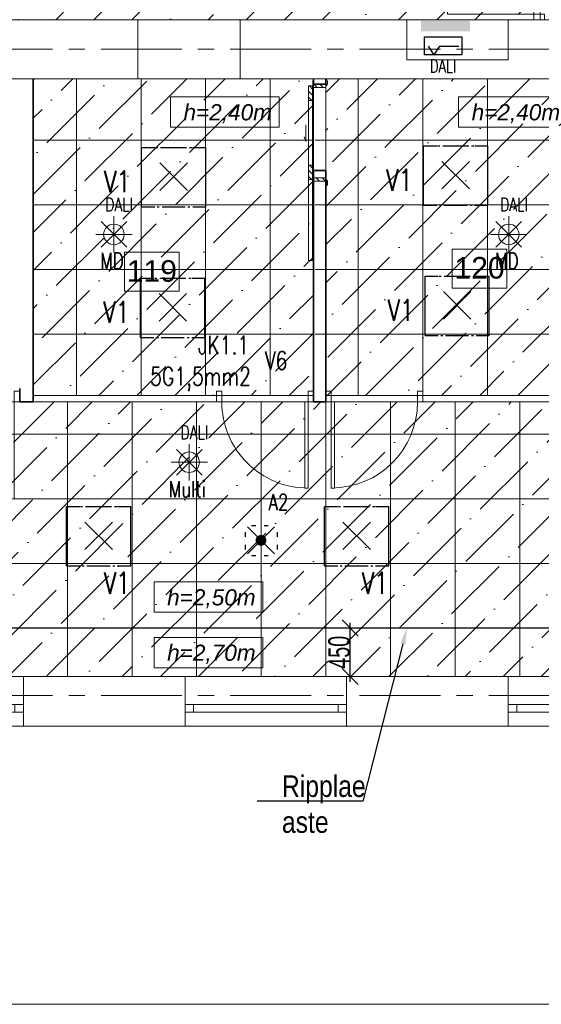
# Model space of a CAD drawing. Header units: millimetres. Extents: x 71658 to 298332, y -154437 to -30421.
# Tile 130 of 155: x 101174 to 106016, y -61735 to -52591. Entities that reach past the tile are written whole.
import ezdxf
from ezdxf import colors
from ezdxf.entities.mleader import LeaderData, LeaderLine
from ezdxf.enums import TextEntityAlignment as Align
from ezdxf.math import Vec2, Vec3

# ---------------------------------------------------------------- set-up
doc = ezdxf.new("R2010")
doc.units = ezdxf.units.MM
doc.header["$LTSCALE"] = 500
doc.header["$MEASUREMENT"] = 0
doc.linetypes.add('Center', pattern=[48, 30, -6, 6, -6])
doc.linetypes.add('Solid Line', pattern=[0])
doc.layers.get('0').update_dxf_attribs({"color": 250, "lineweight": 5})
doc.layers.get('Defpoints').update_dxf_attribs({"lineweight": 9})
for name, color, linetype, lineweight in [('A-03-PEENJOON', 7, 'Continuous', 0), ('A-04-JÄMEJOON', 7, 'Continuous', 35), ('A-06-TELJED', 253, 'Center', 0), ('A-13-UKS', 250, 'Continuous', 5), ('A-_ROOMNAME_A', 251, 'Continuous', 9), ('A-DOOR', 250, 'Continuous', 13), ('Dim', 8, 'Continuous', 0), ('SA_Ripplagi', 45, 'Continuous', 9), ('SEINAD', 7, 'Continuous', 13), ('VAL_TING', 7, 'Continuous', 18), ('VAL_TXT', 5, 'Continuous', 15), ('WN', 7, 'Continuous', 0)]:
    doc.layers.add(name, color=color, linetype=linetype, lineweight=lineweight)
doc.styles.add('arial narrow', font='ARIALN.TTF', dxfattribs={"height": 180})
doc.styles.add('Arial_3', font='arial.ttf', dxfattribs={"height": 200})
doc.styles.add('DET', font='simplex.shx', dxfattribs={"width": 0.7, "oblique": 12})
doc.styles.add('ELEKTER', font='romans.shx', dxfattribs={"width": 0.75})
doc.styles.add('OmaText', font='tahoma.ttf')
doc.styles.add('romans', font='romans.shx')
doc.styles.add('Swis721 Cn BT_1', font='swissc.ttf', dxfattribs={"width": 0.8, "height": 200})
doc.dimstyles.new('Diagonal_-_2_0mm_Swiss_Cn_Bt', dxfattribs={"dimscale": 304.8, "dimtxt": 201.882787, "dimasz": 0.492126, "dimexe": 0.164042, "dimexo": 0.0625, "dimgap": 0, "dimtad": 1, "dimdec": 0, "dimzin": 0, "dimdsep": 46, "dimtxsty": 'Swis721 Cn BT_1', "dimblk1": 'OBLIQUE', "dimblk2": 'OBLIQUE', "dimsah": 1, "dimcen": 0.09, "dimdle": 0.164042, "dimazin": 0, "dimtfac": 1, "dimtdec": 4, "dimtix": 1, "dimtmove": 0, "dimatfit": 3, "dimfxl": 0.328084, "dimfxlon": 1, "dimtvp": 1, "dimtolj": 1, "dimtzin": 0, "dimarcsym": 2})
doc.dimstyles.new('Dim', dxfattribs={"dimscale": 0.8, "dimtxt": 0.25, "dimasz": 0.2, "dimexe": 0.15, "dimexo": 0.05, "dimgap": 0, "dimtad": 0, "dimzin": 1, "dimtxsty": 'romans', "dimblk": 'NONE', "dimcen": 2.5, "dimse1": 1, "dimse2": 1, "dimsd1": 1, "dimsd2": 1, "dimclrt": 256, "dimadec": 0, "dimazin": 0, "dimtfac": 1, "dimtmove": 0, "dimatfit": 3, "dimldrblk": 'NONE', "dimfxl": 1, "dimarcsym": 0})
doc.dimstyles.new('tööjoonis', dxfattribs={"dimscale": 100, "dimtxt": 2, "dimasz": 1, "dimexe": 5, "dimexo": 0, "dimgap": 0.75, "dimtad": 1, "dimdec": 0, "dimdsep": 46, "dimtxsty": 'DET', "dimblk1": 'MITTAPÄÄ', "dimblk2": 'MITTAPÄÄ', "dimsah": 1, "dimcen": 1, "dimse1": 1, "dimse2": 1, "dimadec": 0, "dimazin": 0, "dimtfac": 1, "dimtdec": 0, "dimtix": 1, "dimtmove": 0, "dimatfit": 2, "dimldrblk": 'MITTAPÄÄ', "dimfxl": 1, "dimtolj": 1, "dimtzin": 0, "dimarcsym": 0})
pattern_1 = [(135, (11204.606, 106995), (-28.284271, -28.284271), [])]

# ---------------------------------------------------------------- blocks, each defined once
blk = doc.blocks.new('*D18')
at = {"layer": 'Defpoints', "color": 0, "transparency": 16777216}
for p in [(104453.5, -58416.5), (98974.5, -58691.1), (104453.5, -58691.1)]:
    blk.add_point(p, dxfattribs=at)
at = {"layer": 'SEINAD', "transparency": 16777216, "insert": (101896.3, -58416.5), "char_height": 0.2, "attachment_point": 5, "style": 'romans'}
blk.add_mtext('5479,09', dxfattribs=at)
blk = doc.blocks.new('_None')
blk = doc.blocks.new('*D29')
at = {"layer": 'Defpoints', "color": 0, "transparency": 16777216}
for p in [(101401.7, -50858.2), (101401.7, -52591), (101648.4, -52591)]:
    blk.add_point(p, dxfattribs=at)
at = {"layer": 'Dim', "transparency": 16777216, "insert": (101648.4, -52135.4), "char_height": 0.2, "attachment_point": 5, "rotation": 90, "style": 'romans'}
blk.add_mtext('1732,78', dxfattribs=at)
blk = doc.blocks.new('Window 22_3')
at = {"layer": 'WN', "color": 7, "linetype": 'Solid Line', "lineweight": 13}
for p, q in [((-0.75, 0.26), (0.75, 0.26)), ((-0.75, 0), (-0.75, 0.26)), ((0.75, 0), (0.75, 0.26)), ((-0.75, 0), (-0.67, 0)), ((-0.75, -0.07), (-0.75, 0)), ((-0.75, -0.07), (-0.75, 0)), ((-0.67, 0), (-0.67, -0.07)), ((-0.67, 0), (0.67, 0)), ((0.67, -0.07), (0.67, 0)), ((0.67, 0), (0.75, 0)), ((0.75, -0.07), (0.75, 0)), ((0.75, -0.07), (0.75, 0)), ((-0.67, -0.07), (-0.75, -0.07)), ((-0.75, -0.2), (-0.75, -0.07)), ((0.67, -0.07), (-0.67, -0.07)), ((0.75, -0.07), (0.67, -0.07)), ((0.75, -0.2), (0.75, -0.07)), ((-0.75, -0.2), (0.75, -0.2))]:
    blk.add_line(p, q, dxfattribs=at)
blk = doc.blocks.new('Wall Niche Rectangular 22_2')
at = {"layer": 'SEINAD', "color": 7, "linetype": 'Solid Line', "lineweight": 15}
for p, q in [((-0.4703, 0), (-0.4703, -0.3727)), ((0.4703, 0), (-0.4703, 0)), ((-0.4703, 0), (0.4703, 0)), ((0.4703, -0.3727), (0.4703, 0)), ((-0.4703, -0.3727), (0.4703, -0.3727))]:
    blk.add_line(p, q, dxfattribs=at)
blk = doc.blocks.new('MITTAPÄÄ')
for p, q in [((0, -0.5), (0, 0.5)), ((1, 0), (-1, 0)), ((-0.354, -0.354), (0.354, 0.354))]:
    blk.add_line(p, q)
blk = doc.blocks.new('*D255')
at = {"layer": 'A-06-TELJED', "color": 0, "linetype": 'Continuous', "lineweight": -2, "transparency": 16777216}
blk.add_line((95830.1, -61735.5), (121279.8, -61735.5), dxfattribs=at)
at = {"layer": 'Defpoints', "color": 0, "linetype": 'Continuous', "transparency": 16777216}
for p in [(95630.1, -61695), (121479.8, -61730.4), (121479.8, -61735.5)]:
    blk.add_point(p, dxfattribs=at)
at = {"layer": 'A-06-TELJED', "color": 0, "linetype": 'Continuous', "lineweight": -2, "transparency": 16777216, "xscale": 200, "yscale": 200, "zscale": 200, "rotation": 180}
blk.add_blockref('MITTAPÄÄ', (95630.1, -61735.5), dxfattribs=at)
at = {"layer": 'A-06-TELJED', "color": 0, "linetype": 'Continuous', "lineweight": -2, "transparency": 16777216, "xscale": 200, "yscale": 200, "zscale": 200}
blk.add_blockref('MITTAPÄÄ', (121479.8, -61735.5), dxfattribs=at)
at = {"layer": 'A-06-TELJED', "color": 0, "linetype": 'Continuous', "transparency": 16777216, "insert": (108554.9, -61545.5), "char_height": 180, "attachment_point": 5, "style": 'DET', "bg_fill": 3, "box_fill_scale": 1.25, "bg_fill_color": 256, "bg_fill_true_color": 13158600, "bg_fill_transparency": 0}
blk.add_mtext('\\A1;25850', dxfattribs=at)
blk = doc.blocks.new('uks1200')
at = {"layer": 'A-13-UKS'}
for points in [[(132481.7, -53041), (132511.7, -53041), (132511.7, -52241), (132481.7, -52241)], [(133581.7, -53041), (133566.7, -53041), (133566.7, -52791), (133581.7, -52791)], [(132431.7, -53141), (132481.7, -53141), (132481.7, -53041), (132431.7, -53041)], [(133631.7, -53141), (133581.7, -53141), (133581.7, -53041), (133631.7, -53041)]]:
    blk.add_lwpolyline(points, close=True, dxfattribs=at)
for centre, radius, start, end in [((132463.3, -53085.3), 844.5, 3.00683, 88.75266), ((133613, -53101.7), 312.2, 95.75076, 168.7941)]:
    blk.add_arc(centre, radius, start, end, dxfattribs=at)
blk = doc.blocks.new('_Oblique')
at = {"color": 0, "linetype": 'ByBlock', "lineweight": -2}
blk.add_line((-0.5, -0.5), (0.5, 0.5), dxfattribs=at)
blk = doc.blocks.new('*D260')
at = {"layer": 'Defpoints', "color": 0, "transparency": 16777216}
for p in [(104009.8, -58241.1), (104242, -58241.1), (104089.6, -58691.1)]:
    blk.add_point(p, dxfattribs=at)
at = {"layer": 'SA_Ripplagi', "color": 0, "lineweight": -2, "transparency": 16777216}
blk.add_line((104242, -58741.1), (104242, -58191.1), dxfattribs=at)
at = {"layer": 'SA_Ripplagi', "color": 0, "lineweight": -2, "transparency": 16777216, "xscale": 150, "yscale": 150, "zscale": 150}
for p, rotation in [((104242, -58241.1), 90), ((104242, -58691.1), 270)]:
    blk.add_blockref('_Oblique', p, dxfattribs=dict(at, rotation=rotation))
at = {"layer": 'SA_Ripplagi', "color": 0, "transparency": 16777216, "insert": (104139.4, -58466.1), "char_height": 200, "attachment_point": 5, "rotation": 90, "style": 'Swis721 Cn BT_1'}
blk.add_mtext('\\A1;450', dxfattribs=at)
blk = doc.blocks.new('*D294')
at = {"layer": 'Defpoints', "color": 0, "transparency": 16777216}
for p in [(105759.7, -53141), (110096.9, -53141), (110096.9, -53269.9)]:
    blk.add_point(p, dxfattribs=at)
at = {"layer": 'Dim', "transparency": 16777216, "insert": (108145.2, -53269.9), "char_height": 0.2, "attachment_point": 5, "style": 'romans'}
blk.add_mtext('4337,14', dxfattribs=at)
blk = doc.blocks.new('*U43')
for points in [[(-50, 50), (-80, 50), (-80, 850), (-50, 850)], [(-850, -50), (-900, -50), (-900, 50), (-850, 50)], [(0, -50), (-50, -50), (-50, 50), (0, 50)]]:
    blk.add_lwpolyline(points, close=True)
blk.add_arc((-50, 50), 800, 90, 180)
blk = doc.blocks.new('*U32')
for points in [[(50, 50), (80, 50), (80, 850), (50, 850)], [(0, -50), (50, -50), (50, 50), (0, 50)], [(850, -50), (900, -50), (900, 50), (850, 50)]]:
    blk.add_lwpolyline(points, close=True)
blk.add_arc((50, 50), 800, 0, 90)
blk = doc.blocks.new('Lükanduks - Lükanduks_900x2100-V2-1_korrus')
at = {"layer": 'A-DOOR'}
h = blk.add_hatch(dxfattribs=at)
h.set_pattern_fill('FP_11', color=256, style=0, pattern_type=2)
h.set_pattern_definition(pattern_1)
h.paths.add_polyline_path([(435, 66), (300, 66), (300, 103), (435, 103)], flags=0)
h.paths.add_polyline_path([(-300, 103), (-300, 66), (-435, 66), (-435, 103)], flags=0)
h = blk.add_hatch(dxfattribs=at)
h.set_pattern_fill('FP_11', color=256, style=0, pattern_type=2)
h.set_pattern_definition(pattern_1)
h.paths.add_polyline_path([(-440, -67.7), (-450, -74), (-480, -74), (-490, -67.7), (-490, -59), (-440, -59)], flags=0)
h.paths.add_polyline_path([(-420, -58), (-450, -58), (-450, 58), (-420, 58)], flags=0)
h.paths.add_polyline_path([(450, -74), (440, -67.7), (440, -59), (490, -59), (490, -67.7), (480, -74)], flags=0)
h.paths.add_polyline_path([(440, 59), (440, 64), (482.9, 64), (490, 59)], flags=0)
h.paths.add_polyline_path([(-440, 59), (-490, 59), (-482.9, 64), (-440, 64)], flags=0)
h.paths.add_polyline_path([(420, -58), (420, 58), (450, 58), (450, -58)], flags=0)
for p, q in [((-300, 103), (-435, 103)), ((-435, 103), (-435, 66)), ((-435, 66), (-435, 103)), ((-435, 103), (435, 103)), ((-435, 103), (-435, 103)), ((-300, 66), (-300, 103)), ((-300, 103), (-300, 103)), ((-300, 103), (300, 103)), ((-300, 103), (-300, 66)), ((80.2, 129.8), (-74.8, 129.8)), ((80.2, 129.8), (37.5, 143.7)), ((435, 103), (300, 103)), ((300, 103), (300, 66)), ((300, 103), (300, 103)), ((300, 66), (300, 103)), ((435, 103), (1185, 103)), ((435, 66), (435, 103)), ((435, 103), (435, 66)), ((435, 103), (435, 103)), ((1185, 103), (1185, 66)), ((-482.9, 64), (-490, 59)), ((-490, 59), (-482.9, 64)), ((-490, 59), (-440, 59)), ((-440, 59), (-490, 59)), ((-490, 59), (-490, 59)), ((-440, 64), (-482.9, 64)), ((-482.9, 64), (-440, 64)), ((-482.9, 64), (-482.9, 64)), ((-420, 58), (-450, 58)), ((-450, 58), (-450, -58)), ((-450, 58), (-420, 58)), ((-450, -58), (-450, 58)), ((-450, 58), (-450, 58)), ((-440, 59), (-440, 64)), ((-440, 64), (-440, 59)), ((-440, 64), (-440, 64)), ((-440, 59), (-440, 59)), ((-435, 66), (-300, 66)), ((435, 66), (-435, 66)), ((-435, 66), (-435, 66)), ((-420, -58), (-420, 58)), ((-420, 58), (-420, -58)), ((-420, 58), (-420, 58)), ((300, 66), (-300, 66)), ((-300, 66), (-300, 66)), ((300, 66), (435, 66)), ((300, 66), (300, 66)), ((450, 58), (420, 58)), ((420, 58), (420, -58)), ((420, 58), (420, 58)), ((420, -58), (420, 58)), ((420, 58), (450, 58)), ((1185, 66), (435, 66)), ((435, 66), (435, 66)), ((482.9, 64), (440, 64)), ((440, 64), (440, 59)), ((440, 64), (482.9, 64)), ((440, 59), (440, 64)), ((440, 64), (440, 64)), ((440, 59), (490, 59)), ((440, 59), (440, 59)), ((490, 59), (440, 59)), ((450, -58), (450, 58)), ((450, 58), (450, 58)), ((450, 58), (450, -58)), ((490, 59), (482.9, 64)), ((482.9, 64), (482.9, 64)), ((482.9, 64), (490, 59)), ((490, 59), (490, 59)), ((-440, -59), (-490, -59)), ((-490, -59), (-490, -67.7)), ((-490, -67.7), (-490, -59)), ((-490, -59), (-440, -59)), ((-490, -59), (-490, -59)), ((-490, -67.7), (-480, -74)), ((-480, -74), (-490, -67.7)), ((-490, -67.7), (-490, -67.7)), ((-480, -74), (-450, -74)), ((-450, -74), (-480, -74)), ((-480, -74), (-480, -74)), ((-450, -58), (-420, -58)), ((-420, -58), (-450, -58)), ((-450, -58), (-450, -58)), ((-450, -74), (-440, -67.7)), ((-440, -67.7), (-450, -74)), ((-450, -74), (-450, -74)), ((-440, -67.7), (-440, -59)), ((-440, -59), (-440, -67.7)), ((-440, -59), (-440, -59)), ((-440, -67.7), (-440, -67.7)), ((-420, -58), (-420, -58)), ((420, -58), (450, -58)), ((420, -58), (420, -58)), ((420, -58), (450, -58)), ((490, -59), (440, -59)), ((440, -59), (440, -67.7)), ((490, -59), (440, -59)), ((440, -67.7), (440, -59)), ((440, -59), (440, -59)), ((440, -67.7), (450, -74)), ((450, -74), (440, -67.7)), ((440, -67.7), (440, -67.7)), ((450, -58), (450, -58)), ((450, -74), (480, -74)), ((450, -74), (450, -74)), ((450, -74), (480, -74)), ((480, -74), (490, -67.7)), ((490, -67.7), (480, -74)), ((480, -74), (480, -74)), ((490, -67.7), (490, -59)), ((490, -59), (490, -59)), ((490, -59), (490, -67.7)), ((490, -67.7), (490, -67.7))]:
    blk.add_line(p, q, dxfattribs=at)
blk = doc.blocks.new('*U272')
for points in [[(-50, 50), (-80, 50), (-80, 950), (-50, 950)], [(-950, -50), (-1000, -50), (-1000, 50), (-950, 50)], [(0, -50), (-50, -50), (-50, 50), (0, 50)]]:
    blk.add_lwpolyline(points, close=True)
blk.add_arc((-50, 50), 900, 90, 180)
blk = doc.blocks.new('ET1781')
at = {"lineweight": 53}
blk.add_solid([(-175, 125), (175, 125), (-175, 50), (175, 50)], dxfattribs=at)
at = {"layer": 'Defpoints', "lineweight": 53}
blk.add_point((0, 50), dxfattribs=at)
at = {"lineweight": 53, "style": 'ELEKTER'}
for tag, p in [('TÄHIS', (225, 325)), ('RAAM', (225, 325)), ('KÕRGUS', (-415, 175))]:
    blk.add_attdef(tag, text='', height=125, dxfattribs=at).set_placement(p, align=Align.MIDDLE)
blk = doc.blocks.new('ET1733')
at = {"color": 94, "lineweight": 30}
for p, q in [((-125.5, -125.5), (125.5, 125.5)), ((125.5, -125.5), (-125.5, 125.5))]:
    blk.add_line(p, q, dxfattribs=at)
at = {"color": 94, "lineweight": 30, "ltscale": 100}
for points in [[(-86.8, 136.8), (-47.2, 136.8)], [(28, 136.8), (67.7, 136.8)], [(-147.9, 74.7), (-147.9, 34.1)], [(151.3, 74.7), (151.3, 34.1)], [(-147.9, -43.1), (-147.9, -83.7)], [(151.3, -43.1), (151.3, -83.7)], [(-86.8, -140.6), (-47.2, -140.6)], [(28, -140.6), (67.7, -140.6)]]:
    blk.add_lwpolyline(points, dxfattribs=at)
at = {"color": 94, "lineweight": 30, "const_width": 50}
blk.add_lwpolyline([(-25, 0, 1), (25, 0, 1)], format="xyb", close=True, dxfattribs=at)
at = {"layer": 'Defpoints', "color": 94, "lineweight": 30}
blk.add_point((0, 0), dxfattribs=at)
at = {"lineweight": 30, "style": 'ELEKTER'}
for tag, p in [('TÄHIS', (225, 355)), ('RAAM', (225, 355)), ('KÕRGUS', (-415, 230))]:
    blk.add_attdef(tag, text='', height=125, dxfattribs=at).set_placement(p, align=Align.MIDDLE)
blk = doc.blocks.new('ET1673')
at = {"lineweight": 30}
for p, q in [((-298.4, -278.9), (-298.4, 272)), ((-298.4, 272), (-175.1, 272)), ((-168.3, 272), (-147.9, 272)), ((-120.9, 272), (120.5, 272)), ((147.9, 272), (168.3, 272)), ((175.9, 272), (298.4, 272)), ((298.4, -278.9), (298.4, 272)), ((-128, -128), (128, 128)), ((128, -128), (-128, 128)), ((-298.4, -278.9), (-175.1, -278.9)), ((-151.5, -278.9), (-133.1, -278.9)), ((-107.7, -278.9), (106.2, -278.9)), ((133.1, -278.9), (151.5, -278.9)), ((177.1, -278.9), (298.4, -278.9))]:
    blk.add_line(p, q, dxfattribs=at)
at = {"layer": 'Defpoints', "lineweight": 30}
blk.add_point((0, 0), dxfattribs=at)
at = {"lineweight": 30, "style": 'ELEKTER'}
for tag, p in [('KÕRGUS', (-565, 446.2)), ('TÄHIS', (320, 506.2)), ('RAAM', (320, 506.2))]:
    blk.add_attdef(tag, text='', height=125, dxfattribs=at).set_placement(p, align=Align.MIDDLE)
blk = doc.blocks.new('ET1461')
for p, q in [((-166, -166), (166, 166)), ((166, -166), (-166, 166)), ((0, -235), (0, 235)), ((-235, 0), (235, 0))]:
    blk.add_line(p, q)
blk.add_circle((0, 0), 133)
at = {"layer": 'Defpoints'}
for p in [(0, 133), (-133, 0), (133, 0), (0, -133)]:
    blk.add_point(p, dxfattribs=at)
at = {"style": 'ELEKTER'}
for tag, p in [('TÄHIS', (140, 280)), ('RAAM', (140, 280)), ('KÕRGUS', (-330, 140))]:
    blk.add_attdef(tag, text='', height=125, dxfattribs=at).set_placement(p, align=Align.MIDDLE)
blk = doc.blocks.new('ET1863')
blk.add_lwpolyline([(-312.5, 0, 0, 0, -1), (0, 0, 0, 0, -1), (-312.5, 0, 0, 31.25, 0), (-445.3125, 0, 0, 0, 0), (-593.75, 0, 0, 0, 0)], format="xyseb")
at = {"style": 'ELEKTER'}
for tag, p in [('KILP', (-346.25, 45)), ('JUHT', (-346.25, -170))]:
    blk.add_attdef(tag, text='', height=125, dxfattribs=at).set_placement(p, align=Align.RIGHT)
blk.add_attdef('NIMI', text='', height=125, dxfattribs=at).set_placement((-156.25, 0), align=Align.MIDDLE)
blk = doc.blocks.new('FT1133')
at = {"lineweight": 30}
for p, q in [((-288, 330), (288, 330)), ((-288, 50), (-288, 330)), ((288, 330), (288, 50)), ((-138, 55), (-225, 189)), ((-138, 55), (-50, 189)), ((-50, 189), (240, 189)), ((288, 50), (-288, 50))]:
    blk.add_line(p, q, dxfattribs=at)
at = {"layer": 'Defpoints', "lineweight": 30}
for p in [(0, 330), (-288, 190), (288, 190), (0, 50)]:
    blk.add_point(p, dxfattribs=at)
at = {"lineweight": 30, "style": 'ELEKTER'}
for tag, p in [('TÄHIS', (288, 540)), ('RAAM', (288, 540)), ('KÕRGUS', (-552, 380))]:
    blk.add_attdef(tag, text='', height=125, dxfattribs=at).set_placement(p, align=Align.MIDDLE)
blk = doc.blocks.new('VALGUSTID')
at = {"layer": 'VAL_TING', "lineweight": 53}
ref = blk.add_blockref('ET1781', (228499.2, -39671.7), dxfattribs=dict(at, xscale=1.299999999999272, yscale=1.299999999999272, zscale=1.299999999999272))
ref.add_attrib('TÄHIS', 'JK1.1', dxfattribs={"layer": 'VAL_TXT', "lineweight": 53, "height": 195, "style": 'ELEKTER', "width": 0.75}).set_placement((228464.4, -39249.2), align=Align.MIDDLE)
at = {"layer": 'VAL_TING', "lineweight": 30, "ltscale": 100}
ref = blk.add_blockref('FT1133', (228478.5, -39858), dxfattribs=dict(at, xscale=0.5999999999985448, yscale=0.5999999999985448, zscale=0.5999999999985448))
ref.add_attrib('TÄHIS', 'DALI', dxfattribs={"layer": 'VAL_TXT', "lineweight": 30, "height": 120, "style": 'ELEKTER', "width": 0.75}).set_placement((228476.6, -39930.8), align=Align.MIDDLE)
ref = blk.add_blockref('ET1673', (225976.3, -40957.8), dxfattribs=at)
ref.add_attrib('TÄHIS', 'V1', dxfattribs={"layer": 'VAL_TXT', "lineweight": 30, "height": 200, "style": 'ELEKTER', "width": 0.75}).set_placement((225452, -41002.4, 2500), align=Align.MIDDLE)
ref = blk.add_blockref('ET1673', (228594.7, -40944.1), dxfattribs=at)
ref.add_attrib('TÄHIS', 'V1', dxfattribs={"layer": 'VAL_TXT', "lineweight": 30, "height": 200, "style": 'ELEKTER', "width": 0.75}).set_placement((228070.4, -40988.7, 2500), align=Align.MIDDLE)
at = {"layer": 'VAL_TING'}
ref = blk.add_blockref('ET1461', (225422.3, -41494.2), dxfattribs=dict(at, xscale=0.7167999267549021, yscale=0.7167999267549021, zscale=0.7168000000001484))
ref.add_attrib('TÄHIS', 'DALI', dxfattribs={"layer": 'VAL_TXT', "height": 125, "style": 'ELEKTER', "width": 0.75}).set_placement((225470.4, -41217), align=Align.MIDDLE)
ref.add_attrib('KÕRGUS', 'MD', dxfattribs={"layer": 'VAL_TXT', "height": 150, "style": 'ELEKTER', "width": 0.75}).set_placement((225405.1, -41739.9), align=Align.MIDDLE)
ref = blk.add_blockref('ET1461', (229086.8, -41494.2), dxfattribs=dict(at, xscale=0.7167999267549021, yscale=0.7167999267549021, zscale=0.7168000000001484))
ref.add_attrib('TÄHIS', 'DALI', dxfattribs={"layer": 'VAL_TXT', "height": 125, "style": 'ELEKTER', "width": 0.75}).set_placement((229134.9, -41217), align=Align.MIDDLE)
ref.add_attrib('KÕRGUS', 'MD', dxfattribs={"layer": 'VAL_TXT', "height": 150, "style": 'ELEKTER', "width": 0.75}).set_placement((229069.6, -41739.9), align=Align.MIDDLE)
at = {"layer": 'VAL_TING', "lineweight": 30, "ltscale": 100}
ref = blk.add_blockref('ET1673', (228608.2, -42153.6), dxfattribs=at)
ref.add_attrib('TÄHIS', 'V1', dxfattribs={"layer": 'VAL_TXT', "lineweight": 30, "height": 200, "style": 'ELEKTER', "width": 0.75}).set_placement((228083.9, -42198.1, 2500), align=Align.MIDDLE)
ref = blk.add_blockref('ET1673', (225968.7, -42172.2, 0), dxfattribs=at)
ref.add_attrib('TÄHIS', 'V1', dxfattribs={"layer": 'VAL_TXT', "lineweight": 30, "height": 200, "style": 'ELEKTER', "width": 0.75}).set_placement((225444.4, -42216.8, 2500), align=Align.MIDDLE)
ref = blk.add_blockref('ET1863', (227134.8, -42665.9, 3050), dxfattribs=dict(at, xscale=1.320000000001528, yscale=1.320000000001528, zscale=1.320000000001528))
ref.add_attrib('NIMI', 'V6', dxfattribs={"layer": 'VAL_TXT', "height": 170, "style": 'ELEKTER', "width": 0.75}).set_placement((226928.6, -42665.9, 3050), align=Align.MIDDLE)
ref.add_attrib('KILP', 'JK1.1', dxfattribs={"layer": 'VAL_TXT', "height": 170, "style": 'ELEKTER', "width": 0.75}).set_placement((226677.8, -42606.5, 3050), align=Align.RIGHT)
ref.add_attrib('JUHT', '5G1,5mm2', dxfattribs={"layer": 'VAL_TXT', "height": 170, "style": 'ELEKTER', "width": 0.75}).set_placement((226693.3, -42896.9, 3050), align=Align.RIGHT)
at = {"layer": 'VAL_TING'}
ref = blk.add_blockref('ET1461', (226120.9, -43610.2), dxfattribs=dict(at, xscale=0.7167999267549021, yscale=0.7167999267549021, zscale=0.7168000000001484))
ref.add_attrib('TÄHIS', 'DALI', dxfattribs={"layer": 'VAL_TXT', "height": 125, "style": 'ELEKTER', "width": 0.75}).set_placement((226169, -43333), align=Align.MIDDLE)
ref.add_attrib('KÕRGUS', 'Multi', dxfattribs={"layer": 'VAL_TXT', "height": 150, "style": 'ELEKTER', "width": 0.75}).set_placement((226103.7, -43855.9), align=Align.MIDDLE)
at = {"layer": 'VAL_TING', "lineweight": 30, "ltscale": 100}
ref = blk.add_blockref('ET1733', (226787.2, -44335.7), dxfattribs=at)
ref.add_attrib('TÄHIS', 'A2', dxfattribs={"layer": 'VAL_TXT', "lineweight": 30, "height": 150, "style": 'ELEKTER', "width": 0.75}).set_placement((226949.6, -43980.7), align=Align.MIDDLE)
ref = blk.add_blockref('ET1673', (225279.7, -44293.3), dxfattribs=at)
ref.add_attrib('TÄHIS', 'V1', dxfattribs={"layer": 'VAL_TXT', "lineweight": 30, "height": 200, "style": 'ELEKTER', "width": 0.75}).set_placement((225449, -44731.5, 2500), align=Align.MIDDLE)
ref = blk.add_blockref('ET1673', (227674.3, -44293.3), dxfattribs=at)
ref.add_attrib('TÄHIS', 'V1', dxfattribs={"layer": 'VAL_TXT', "lineweight": 30, "height": 200, "style": 'ELEKTER', "width": 0.75}).set_placement((227843.6, -44731.5, 2500), align=Align.MIDDLE)
blk = doc.blocks.new('TELG')
at = {"layer": 'A-06-TELJED', "ltscale": 0.05}
for p, q in [((129079.2, -52866), (85658.8, -52866)), ((129079.2, -52866), (85658.8, -52866)), ((129079.2, -58866), (85658.8, -58866))]:
    blk.add_line(p, q, dxfattribs=at)
at = {"layer": 'A-06-TELJED', "linetype": 'Continuous'}
dim = blk.add_linear_dim(base=(121479.8, -61735.5), p1=(95630.1, -61695), p2=(121479.8, -61730.4), dimstyle='tööjoonis', override={"dimtxt": 1.8, "dimasz": 2, "dimgap": 1, "dimfxl": 5, "dimtfill": 1, "dimarcsym": 2}, dxfattribs=at)
dim.commit()
dim.dimension.update_dxf_attribs({"geometry": '*D255', "text_midpoint": (108554.9, -61545.5)})

msp = doc.modelspace()

# ---------------------------------------------------------------- hatches: boundary and pattern name
at = {"layer": 'SA_Ripplagi'}
h = msp.add_hatch(dxfattribs=at)
h.set_pattern_fill('ANSI36', color=256, scale=2000)
h.set_pattern_definition([(45, (0, 14898.22), (132.5825, 486.1359), [625, -125, 0, -125])])
h.paths.add_polyline_path([(98974.457, -58691.092), (113614.805, -58691.092), (113614.805, -53140.997), (109248.457, -53140.997), (109248.457, -56140.997), (98974.457, -56141.092)])
h.paths.add_polyline_path([(109132.457, -53140.997), (104016.457, -53140.997), (104016.457, -56080.997), (109132.457, -56080.997)], flags=17)
h.paths.add_polyline_path([(101300.457, -53140.997), (103900.457, -53140.997), (103900.456, -56080.978), (101300.456, -56080.978)], flags=17)
h.paths.add_polyline_path([(98974.457, -53140.997), (98974.457, -53201.647), (98974.456, -56141.666), (98974.456, -56081.016)])
h.paths.add_polyline_path([(105945.671, -51390.997), (105945.671, -49208.533), (104445.671, -49208.533), (104446.263, -51088.916), (97167.902, -51090.987), (97167.902, -51490.997), (96114.894, -51490.997), (96114.797, -52590.997), (105943.671, -52590.997)])
h.paths.add_polyline_path([(95840.679, -54330.486), (95840.679, -58691.092), (98674.457, -58691.092), (98674.457, -53140.997), (95840.679, -53140.997)])

# ---------------------------------------------------------------- next in the draw order: block references
at = {"layer": 'A-06-TELJED'}
msp.add_blockref('TELG', (0, 0), dxfattribs=at)

# ---------------------------------------------------------------- next in the draw order: hatches: boundary and pattern name
at = {"layer": 'SA_Ripplagi'}
h = msp.add_hatch(dxfattribs=at)
h.set_pattern_fill('ANSI31', color=256, scale=1500, angle=45, style=0)
h.paths.add_polyline_path([(99074.457, -48700.997), (100866.16, -48700.997), (100866.16, -50973.935), (99074.457, -50973.935)])
h.paths.add_polyline_path([(97166.982, -48700.997), (98958.457, -48700.997), (98958.457, -50974.477), (97166.982, -50974.477)])
h.paths.add_polyline_path([(97050.982, -47000.997), (94438.377, -47000.997), (94438.377, -51374.997), (97050.982, -51374.997)])
edge = h.paths.add_edge_path()
edge.add_line((100981.932, -47000.997), (103708.991, -47000.997))
edge.add_line((103708.991, -47000.997), (103708.991, -48566.997))
edge.add_line((103708.991, -48566.997), (104328.99, -48566.997))
edge.add_line((104328.99, -48566.997), (104329.675, -50972.949))
edge.add_line((104329.675, -50972.949), (100982.16, -50973.259))
edge.add_line((100982.16, -50973.259), (100981.855, -47000.997))
h.paths.add_polyline_path([(97167.797, -48584.983), (97167.74, -47000.997), (97167.059, -47000.997), (97167.116, -48584.983)])
h.paths.add_polyline_path([(94439.058, -52590.997), (94439.058, -51490.997), (94438.377, -51490.997), (94438.377, -52590.997)])

# ---------------------------------------------------------------- next in the draw order: linework, layer by layer
at = {"layer": 'A-03-PEENJOON'}
for p, q in [((103000.458, -56081.023), (101300.457, -56081.023)), ((103000.457, -56141.023), (101300.457, -56140.997)), ((106416.474, -56140.997), (104916.459, -56140.971)), ((106417.057, -56080.991), (104916.46, -56080.971))]:
    msp.add_line(p, q, dxfattribs=at)
at = {"layer": 'A-04-JÄMEJOON'}
for p, q in [((104016.457, -53990.997), (103900.457, -53990.997)), ((101174.457, -56015.092), (101174.457, -56141.092))]:
    msp.add_line(p, q, dxfattribs=at)
for points in [[(101300.457, -53140.997), (101300.457, -56141.092), (101174.457, -56141.092)], [(103900.457, -53140.997), (103900.457, -53190.997), (104016.457, -53190.997), (104016.457, -53140.997)], [(103900.457, -53990.997), (103900.457, -56140.997)], [(104016.457, -53990.997), (104016.457, -56140.997)], [(104016.457, -56140.997), (103900.457, -56140.997)]]:
    msp.add_lwpolyline(points, dxfattribs=at)
at = {"layer": 'A-_ROOMNAME_A', "flags": 128}
for points in [[(102147.831, -54750.345), (102147.831, -55113.688), (102653.05, -55113.688), (102653.05, -54750.345)], [(105189.601, -54720.941), (105189.601, -55084.285), (105694.819, -55084.285), (105694.819, -54720.941)]]:
    msp.add_lwpolyline(points, close=True, dxfattribs=at)
at = {"layer": 'SA_Ripplagi', "linetype": 'Continuous', "lineweight": 18}
for p, q in [((101700.455, -53140.997), (101700.455, -56081.023)), ((102300.455, -53140.997), (102300.455, -56081.023)), ((102900.455, -53140.997), (102900.455, -56081.023)), ((103500.455, -53140.997), (103500.455, -56081.023)), ((104316.757, -53140.965), (104316.757, -56080.991)), ((104916.757, -53140.965), (104916.757, -56080.991)), ((105516.757, -53140.965), (105516.757, -56080.991)), ((101300.457, -53711.01), (103900.454, -53711.01)), ((103916.758, -53710.978), (106516.755, -53710.978)), ((101300.457, -54311.01), (103900.454, -54311.01)), ((103916.758, -54310.978), (106516.755, -54310.978)), ((101300.457, -54911.01), (103900.454, -54911.01)), ((103916.758, -54910.978), (106516.755, -54910.978)), ((101300.457, -55511.01), (103900.454, -55511.01)), ((103916.758, -55510.978), (106516.755, -55510.978)), ((101616.746, -56143.497), (101616.746, -58241.052)), ((102216.746, -56143.497), (102216.746, -58241.053)), ((102816.746, -56143.497), (102816.746, -58241.055)), ((103416.746, -56143.497), (103416.746, -58241.057)), ((104016.746, -56143.497), (104016.746, -58241.058)), ((104616.746, -56143.497), (104616.746, -58241.06)), ((105216.746, -56143.497), (105216.746, -58241.062)), ((105816.746, -56143.497), (105816.746, -58241.063)), ((98974.457, -56441.092), (113614.805, -56441.092)), ((98974.457, -57041.092), (113614.805, -57041.092)), ((98974.457, -57641.092), (113614.805, -57641.092)), ((101616.746, -58241.092), (101616.746, -58691.073)), ((102216.746, -58241.092), (102216.746, -58691.074)), ((102816.746, -58241.092), (102816.746, -58691.075)), ((103416.746, -58241.092), (103416.746, -58691.076)), ((104016.746, -58241.092), (104016.746, -58691.077)), ((104616.746, -58241.092), (104616.746, -58691.078)), ((105216.746, -58241.092), (105216.746, -58691.079)), ((105816.746, -58241.092), (105816.746, -58691.08))]:
    msp.add_line(p, q, dxfattribs=at)
at = {"layer": 'SA_Ripplagi'}
for p, q in [((104690.457, -53140.997), (104690.457, -53143.497)), ((104806.457, -53143.497), (104806.457, -53140.997))]:
    msp.add_line(p, q, dxfattribs=at)
at = {"layer": 'SA_Ripplagi', "lineweight": 30}
msp.add_line((116208.927, -58241.092), (98974.457, -58241.044), dxfattribs=at)
at = {"layer": 'SA_Ripplagi', "color": 18, "true_color": 0x000000}
for points in [[(108061.671, -51390.997), (108061.671, -51390.997), (106061.671, -51390.997), (106061.671, -51390.997), (106005.671, -51390.997), (106003.671, -52590.997), (118324.285, -52590.997), (118324.285, -51390.997), (112076.734, -51390.997), (112076.734, -47000.997), (106061.671, -47000.997), (106061.671, -50474.997), (108177.671, -50474.997), (108177.671, -51390.997), (108061.671, -51390.997)], [(98974.457, -58691.092), (113614.805, -58691.092), (113614.805, -53140.997), (113614.805, -53140.997), (109248.457, -53140.997), (109248.457, -56140.997), (98974.457, -56141.092), (98974.457, -58691.092)]]:
    msp.add_lwpolyline(points, dxfattribs=at)
at = {"layer": 'SA_Ripplagi', "linetype": 'Continuous', "lineweight": 18}
for points in [[(103900.454, -56081.023), (101300.457, -56081.023), (101300.457, -53140.997), (103900.454, -53140.997)], [(106417.057, -56080.991), (104016.457, -56080.991), (104016.457, -53140.997), (106417.057, -53140.997)]]:
    msp.add_lwpolyline(points, close=True, dxfattribs=at)
at = {"layer": 'SA_Ripplagi', "color": 18, "true_color": 0x000000}
for points in [[(102573.692, -53308.036), (103583.994, -53308.036), (103583.994, -53589.948), (102573.692, -53589.948)], [(105248.516, -53308.036), (106258.818, -53308.036), (106258.818, -53589.948), (105248.516, -53589.948)], [(102421.896, -57812.857), (103432.198, -57812.857), (103432.198, -58094.769), (102421.896, -58094.769)], [(102421.896, -58327.66), (103432.198, -58327.66), (103432.198, -58609.572), (102421.896, -58609.572)]]:
    msp.add_lwpolyline(points, close=True, dxfattribs=at)
at = {"layer": 'SEINAD'}
for p, q in [((102270.07, -52590.997), (102270.07, -53140.997)), ((102270.07, -52590.997), (102270.07, -52720.997)), ((102270.07, -52590.997), (103220.07, -52590.997)), ((103220.07, -52590.997), (103220.07, -53140.997)), ((104768.344, -52590.997), (104768.344, -52963.706)), ((105708.957, -52590.997), (105708.957, -52963.706)), ((102270.07, -52835.997), (102270.07, -52720.997)), ((102270.07, -52720.997), (102270.07, -52835.997)), ((102270.07, -52720.997), (102270.07, -52835.997)), ((102270.07, -52835.997), (102270.07, -53140.997)), ((103220.07, -52835.997), (103220.07, -53140.997)), ((105708.957, -52963.706), (104768.344, -52963.706)), ((102270.07, -53140.997), (103220.07, -53140.997)), ((102270.07, -53140.997), (103220.07, -53140.997)), ((101208.927, -59151.092), (101208.927, -58691.092)), ((102708.927, -59151.092), (102708.927, -58691.092)), ((104208.927, -59151.092), (104208.927, -58691.092)), ((105708.927, -59151.092), (105708.927, -58691.092))]:
    msp.add_line(p, q, dxfattribs=at)
for points in [[(102270.07, -52590.997), (100547.979, -52590.997)], [(104768.344, -52590.997), (103220.07, -52590.997)], [(105943.671, -52590.997), (105708.957, -52590.997)], [(105943.671, -52590.997), (105708.957, -52590.997)], [(108814.609, -52590.997), (106003.671, -52590.997)], [(107962.68, -52590.997), (106003.671, -52590.997)], [(100547.979, -53140.997), (102270.07, -53140.997)], [(100547.979, -53140.997), (102270.07, -53140.997)], [(103220.07, -53140.997), (103633.725, -53140.997)], [(103220.07, -53140.997), (103633.725, -53140.997)], [(103633.725, -53140.997), (106591.268, -53140.997)], [(103633.725, -53140.997), (106591.268, -53140.997)]]:
    msp.add_lwpolyline(points, dxfattribs=at)
at = {"layer": 'SEINAD', "flags": 128}
for points in [[(102708.927, -58691.092), (101208.927, -58691.092)], [(105708.927, -58691.092), (104208.927, -58691.092)], [(101208.927, -59151.092), (102708.927, -59151.092)], [(104208.927, -59151.092), (105708.927, -59151.092)]]:
    msp.add_lwpolyline(points, dxfattribs=at)

# ---------------------------------------------------------------- next in the draw order: block references
at = {"layer": 'A-03-PEENJOON', "xscale": -1, "rotation": 180.0016573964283}
for name, p in [('*U43', (103900.456, -56090.997)), ('*U32', (104016.458, -56090.997))]:
    msp.add_blockref(name, p, dxfattribs=at)
at = {"layer": 'A-13-UKS', "rotation": 90.00000000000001}
msp.add_blockref('uks1200', (52904.675, -185022.655), dxfattribs=at)
at = {"layer": 'A-13-UKS', "xscale": -1, "rotation": 180.0016573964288}
msp.add_blockref('*U272', (101174.455, -56091.092), dxfattribs=at)
at = {"layer": 'A-DOOR', "xscale": -1, "rotation": 89.99999999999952}
msp.add_blockref('Lükanduks - Lükanduks_900x2100-V2-1_korrus', (103958.457, -53640.997), dxfattribs=at)
at = {"layer": 'SEINAD', "xscale": -1000, "yscale": 1000, "zscale": 1000}
msp.add_blockref('Wall Niche Rectangular 22_2', (105238.651, -52590.997), dxfattribs=at)
at = {"layer": 'VAL_TING'}
msp.add_blockref('VALGUSTID', (-123373.264, -13090.897), dxfattribs=at)
at = {"layer": 'WN', "color": 7, "linetype": 'Solid Line', "lineweight": 13, "xscale": -1000, "yscale": 1000, "zscale": 1000}
for p in [(100458.927, -58951.092), (103458.927, -58951.092), (106458.927, -58951.092)]:
    msp.add_blockref('Window 22_3', p, dxfattribs=at)

# ---------------------------------------------------------------- next in the draw order: texts
at = {"layer": 'A-_ROOMNAME_A', "char_height": 200, "width": 558.26269, "attachment_point": 1, "line_spacing_factor": 0.941778, "style": 'Arial_3'}
for s, insert in [('1{\\fArial|b0|i0|c186|p34;19}', (102167.831, -54824.625)), ('1{\\fArial|b0|i0|c186|p34;20}', (105209.601, -54795.221))]:
    msp.add_mtext(s, dxfattribs=dict(at, insert=insert))
at = {"layer": 'SA_Ripplagi', "color": 18, "true_color": 0x000000, "char_height": 150, "width": 3299.12335, "attachment_point": 1, "style": 'OmaText'}
for s, insert in [('{\\f@Arial Unicode MS|b0|i1|c186|p34;h=2,40m}', (102694.607, -53375.861)), ('{\\f@Arial Unicode MS|b0|i1|c186|p34;h=2,40m}', (105369.431, -53375.861)), ('{\\f@Arial Unicode MS|b0|i1|c186|p34;h=2,50m}', (102542.811, -57880.681)), ('{\\f@Arial Unicode MS|b0|i1|c186|p34;h=2,70m}', (102542.811, -58395.484))]:
    msp.add_mtext(s, dxfattribs=dict(at, insert=insert))

# ---------------------------------------------------------------- next in the draw order: dimensions: what is measured, and where the dimension line sits
at = {"layer": 'Dim'}
for base, p1, p2, angle, picture, middle in [((101648.389, -52590.997), (101401.721, -50858.215), (101401.721, -52590.997), 270, '*D29', (101648.389, -52135.396)), ((110096.862, -53269.93), (105759.725, -53140.997), (110096.862, -53140.997), 0, '*D294', (108145.189, -53269.93))]:
    dim = msp.add_linear_dim(base=base, p1=p1, p2=p2, angle=angle, dimstyle='Dim', dxfattribs=at)
    dim.commit()
    dim.dimension.update_dxf_attribs({"geometry": picture, "text_midpoint": middle, "dimtype": 161})
at = {"layer": 'SA_Ripplagi', "color": 18, "true_color": 0x000000}
dim = msp.add_linear_dim(base=(104241.973, -58241.06), p1=(104089.592, -58691.092), p2=(104009.767, -58241.06), angle=90, dimstyle='Diagonal_-_2_0mm_Swiss_Cn_Bt', override={"dimpost": '<>', "dimse1": 1, "dimse2": 1, "dimfxl": 800}, dxfattribs=at)
dim.commit()
dim.dimension.update_dxf_attribs({"geometry": '*D260', "text_midpoint": (104139.44, -58466.076)})
at = {"layer": 'SEINAD'}
dim = msp.add_linear_dim(base=(104453.549, -58416.453), p1=(98974.457, -58691.092), p2=(104453.549, -58691.092), angle=0, dimstyle='Dim', dxfattribs=at)
dim.commit()
dim.dimension.update_dxf_attribs({"geometry": '*D18', "text_midpoint": (101896.263, -58416.453), "dimtype": 161})

# ---------------------------------------------------------------- next in the draw order: leaders
at = {"layer": 'SA_Ripplagi', "color": 18, "true_color": 0x000000}
ml = msp.add_multileader_mtext('Standard', dxfattribs=at)
ml.set_content('{\\fArial Narrow|b0|i0|c186|p34;Ripplae\\Paste}', color=(0, 0, 0), style='arial narrow')
ml.set_leader_properties()
ml.build(insert=Vec2(0, 0))
ml.multileader.update_dxf_attribs({"text_left_attachment_type": 5, "text_right_attachment_type": 6, "dogleg_length": 0.5, "arrow_head_size": 150})
ctx = ml.context
ctx.base_point, ctx.char_height, ctx.arrow_head_size, ctx.landing_gap_size, ctx.plane_origin = Vec3(103608.494, -60182.93), 200, 150, 0.09, Vec3(109443.595, -62556.423)
ctx.left_attachment, ctx.right_attachment = 5, 6
notes = []
notes.append((ctx, [(1, (1, 1, 0), (104358.424, -59849.596), (-1, 0), 0.5, [(2, [(104768.996, -58241.06)], 0, [])])]))
ctx.mtext.insert, ctx.mtext.width, ctx.mtext.defined_height, ctx.mtext.flow_direction = Vec3(103608.584, -59609.596), 2055.0841, 183.37, 5
for ctx, leaders in notes:
    for number, flags, end, landing, length, lines in leaders:
        leader = LeaderData()
        leader.index, (leader.has_last_leader_line, leader.has_dogleg_vector, leader.attachment_direction) = number, flags
        leader.last_leader_point, leader.dogleg_vector, leader.dogleg_length = Vec3(end), Vec3(landing), length
        for number, points, colour, breaks in lines:
            line = LeaderLine()
            line.index, line.vertices, line.color, line.breaks = number, Vec3.list(points), colors.encode_raw_color(colour), breaks
            leader.lines.append(line)
        ctx.leaders.append(leader)

doc.saveas('drawing.dxf')
